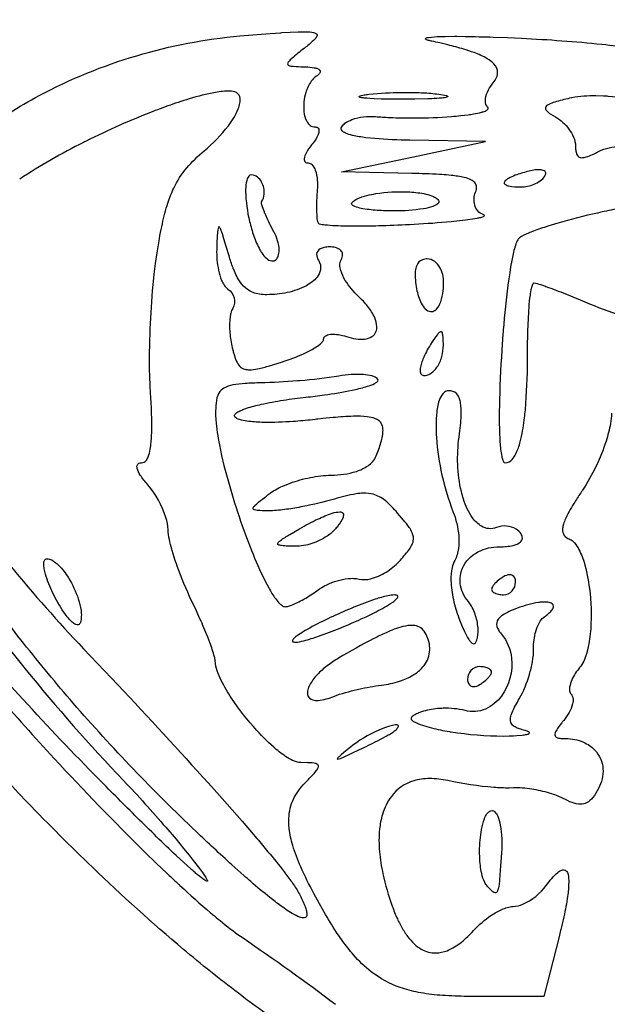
# Model space of a CAD drawing. Header units: millimetres. Extents: x 24.5 to 115.3, y 14.1 to 105.4.
# Tile 3 of 15: x 40.5 to 54.4, y 27.6 to 50.8. Entities that reach past the tile are written whole.
import ezdxf

# ---------------------------------------------------------------- set-up
doc = ezdxf.new("R2010")
doc.units = ezdxf.units.MM
doc.layers.add('Default', color=2, linetype='Continuous')

msp = doc.modelspace()

# ---------------------------------------------------------------- linework, layer by layer
at = {"layer": 'Default'}
for p, q in [((48.76044, 49.00203), (48.76044, 49.00203)), ((51.50705, 47.88931), (49.72651, 47.92007)), ((49.81372, 47.53292), (51.50705, 47.88931)), ((48.12039, 47.17653), (49.81372, 47.53292)), ((49.77336, 47.14035), (48.12039, 47.17653)), ((52.9019, 47.07784), (52.9019, 47.07784)), ((48.37502, 46.46509), (48.37502, 46.46509)), ((51.45235, 46.17055), (51.45235, 46.17055)), ((46.5304, 45.76361), (46.5304, 45.76361)), ((50.51928, 44.58082), (50.51928, 44.58082)), ((47.69706, 43.24113), (47.69706, 43.24113)), ((50.51496, 43.09915), (50.51496, 43.09915)), ((47.13261, 38.77861), (47.13261, 38.77861)), ((47.55027, 37.32845), (47.55027, 37.32845)), ((52.21261, 37.52526), (52.21261, 37.52526)), ((41.3853, 37.15583), (41.3853, 37.15583)), ((51.10216, 37.06306), (51.10216, 37.06306)), ((48.58346, 36.65574), (48.58346, 36.65574)), ((51.64817, 35.4086), (51.64817, 35.4086)), ((49.05742, 35.09894), (49.05742, 35.09894)), ((49.36687, 34.01905), (49.36687, 34.01905)), ((52.43054, 34.03305), (52.43054, 34.03305)), ((51.55409, 30.35898), (51.55409, 30.35898)), ((53.23574, 29.17327), (52.87522, 27.77194)), ((52.87522, 27.77194), (51.15351, 27.77385))]:
    msp.add_line(p, q, dxfattribs=at)
for points in [[(44.69796, 31.65249, -0.02413863), (41.80865, 34.67424, -0.011379), (40.64122, 36.08394, -0.0113364), (39.60528, 37.4521, -0.02046046), (37.82654, 40.13261, -0.07437234), (33.48883, 50.4818, -0.03563873), (32.50035, 56.01843, -0.03362746), (32.28621, 61.63861)], [(39.6188, 48.08444, -0.03965897), (41.01012, 48.97405, -0.05080861), (43.30007, 49.91034, -0.05082587), (45.72995, 50.37521)], [(45.72995, 50.37521), (46.13289, 50.40942), (46.44383, 50.43436), (46.68934, 50.4522), (46.71466, 50.4539), (46.91342, 50.46579), (47.09559, 50.47332, -0.01960237), (47.19645, 50.47504), (47.28978, 50.47394, -0.04404594), (47.46177, 50.45564, -0.1532281), (47.53239, 50.42004, -0.2906706), (47.53585, 50.36428, -0.09348225), (47.4816, 50.28994, -0.0334617), (47.27372, 50.1097)], [(50.24664, 50.25227, -0.03818162), (50.16661, 50.27194), (50.1202, 50.28747, -0.07440261), (50.10045, 50.29718, -0.1657533), (50.08853, 50.30843, -0.4061018), (50.09907, 50.32497, -0.0512357), (50.16774, 50.34255, -0.02783544), (50.44054, 50.36248), (50.56017, 50.36546), (50.78442, 50.36714), (50.83355, 50.36702), (51.02371, 50.36528, -0.00414709), (51.68892, 50.34844), (52.02135, 50.33567), (52.35372, 50.32072)], [(52.35372, 50.32072, -0.01395586), (54.24479, 50.18044, -0.00825663), (54.95146, 50.0958, -0.03351088), (57.39222, 49.60619, -0.03414511), (59.73943, 48.77681)], [(47.27372, 50.1097, 0.01201132), (46.98879, 49.87923), (46.9127, 49.80994, 0.05104496), (46.88087, 49.77561, 0.06115743), (46.8563, 49.7392, 0.5284883), (46.88124, 49.68047, 0.05329357), (46.97805, 49.66106), (47.05191, 49.65576, 0.01113352), (47.27372, 49.64882)], [(51.66432, 49.24029, 0.04829717), (51.75143, 49.36865, 0.09683377), (51.79177, 49.50121, 0.2199322), (51.70374, 49.71981, 0.06569371), (51.54737, 49.8394, 0.04385812), (51.2361, 49.98229, 0.01837989), (50.99279, 50.06371, 0.01633478), (50.62152, 50.16528), (50.43442, 50.21014, 0.0025503), (50.24664, 50.25227)], [(47.27372, 49.64882, -0.03927706), (47.47923, 49.6288, -0.06254871), (47.55492, 49.60633, -0.1228808), (47.60726, 49.57037, -0.2347566), (47.61735, 49.52495, -0.1425537), (47.5805, 49.46938, -0.06588317), (47.52807, 49.42817)], [(33.39155, 49.36194, 0.03387487), (34.99508, 44.81561, 0.02398098), (36.58189, 41.56677), (36.66372, 41.41829, 0.01694297), (38.03543, 39.12812, 0.02417542), (40.36629, 35.87341), (40.67915, 35.4826, 0.0204965), (42.99244, 32.85194)], [(47.52807, 49.42817, 0.08302338), (47.40667, 49.30978, 0.08632571), (47.27888, 49.04399, 0.09649241), (47.23499, 48.59753, 0.09381945), (47.29895, 48.36744, 0.1108788), (47.3782, 48.27163, 0.1589516), (47.49643, 48.23305)], [(51.55654, 48.70097, -0.1894664), (51.50333, 48.84018, -0.1127378), (51.54916, 49.05413, -0.07354036), (51.66432, 49.24029)], [(45.4905, 49.07972, 0.04398808), (45.15346, 49.04562, 0.02969812), (44.53856, 48.89489), (44.47231, 48.87479, 0.01122636), (44.21309, 48.79101, 0.00944282), (43.73272, 48.6176, 0.02459462), (42.09878, 47.89411, 0.01551172), (42.04885, 47.86898, 0.02995628), (40.5485, 47.00557)], [(44.88541, 47.66861, 0.05625731), (45.45637, 48.25912, 0.06657085), (45.69119, 48.66033, 0.04273843), (45.7297, 48.7952, 0.07054849), (45.73359, 48.90477, 0.2343974), (45.64867, 49.04309, 0.1323405), (45.4905, 49.07972)], [(49.5315, 48.88495), (49.433, 48.88531, -0.00539928), (49.0875, 48.89052), (49.06487, 48.89113, 0.0655117), (49.05415, 48.89143), (48.88874, 48.89758), (48.78665, 48.90319), (48.71151, 48.90877, -0.02964979), (48.62818, 48.91749, -0.03511577), (48.55455, 48.93095, -0.0885635), (48.53798, 48.9368, -0.1678015), (48.52719, 48.9457, -0.3200778), (48.53716, 48.95813, -0.05907877), (48.64764, 48.98595, -0.00308982), (48.76044, 49.00203)], [(48.76044, 49.00203), (48.8659, 49.01382), (48.96495, 49.02287, -0.02121121), (49.70995, 49.04788, -0.01266227), (50.08263, 49.03554, -0.02495593), (50.45377, 48.99915)], [(50.45377, 48.99915), (50.53864, 48.98417), (50.58641, 48.97205, -0.00334765), (50.60687, 48.96411, -0.1769409), (50.61985, 48.9531, -0.3195305), (50.60777, 48.93943, -0.05771256), (50.47504, 48.91431, -0.01919228), (50.2396, 48.89758), (50.15112, 48.89388), (49.84136, 48.88657, -0.00873878), (49.5315, 48.88495)], [(53.54034, 48.92029, -0.08001199), (53.52909, 48.91782, 0.01392383), (53.1766, 48.83069, 0.02377936), (53.02702, 48.77839, 0.06014672), (52.96698, 48.74689, 0.1063436), (52.92362, 48.70581, 0.3435491), (52.94081, 48.61753, 0.0661912), (53.04146, 48.5353), (53.09669, 48.50087), (53.15302, 48.46842)], [(59.26294, 47.67127, 0.02360218), (58.58837, 47.97156, 0.02289887), (57.36452, 48.38401, 0.02870883), (55.47592, 48.81987), (55.23595, 48.85854, 0.02135175), (54.3905, 48.95293, 0.01080251), (54.28403, 48.95869), (54.09755, 48.96404, 0.02233531), (53.81778, 48.95704, 0.03588418), (53.54034, 48.92029)], [(48.9177, 48.47874, 0.0096947), (49.24997, 48.45747, 0.0126205), (49.83291, 48.44571, 0.01718612), (50.70852, 48.48033, 0.01552973), (50.92902, 48.50079), (51.09496, 48.52097, 0.01760456), (51.21988, 48.54006, 0.03038341), (51.40768, 48.57984, 0.04583776), (51.43238, 48.58685, 0.05815024), (51.51758, 48.61875, 0.0793941), (51.56049, 48.64875, 0.463814), (51.55654, 48.70097)], [(48.12494, 48.24041, -0.0985079), (48.19943, 48.31924, -0.06530486), (48.36497, 48.40733, -0.1063125), (48.9177, 48.47874)], [(53.15302, 48.46842, -0.1042323), (53.46889, 48.18257, -0.06264703), (53.57604, 47.99577, -0.09465928), (53.62372, 47.78577)], [(47.49643, 48.23305, -0.2146447), (47.56807, 48.20663, -0.1754734), (47.58741, 48.15211, -0.1059158), (47.56862, 48.05621, -0.08095694), (47.41483, 47.80972)], [(49.72651, 47.92007, -0.01553503), (48.90148, 47.95887), (48.69104, 47.98102, -0.02705529), (48.37389, 48.03636, -0.04815273), (48.21041, 48.09078, -0.1000067), (48.1316, 48.145, -0.3676983), (48.12494, 48.24041)], [(47.41483, 47.80972, 0.05377811), (47.28385, 47.61543, 0.09082722), (47.24259, 47.48671, 0.2043803), (47.26151, 47.4128, 0.2178275), (47.33311, 47.38638)], [(53.62372, 47.78577, 0.03949087), (53.62891, 47.68403, 0.05387798), (53.65006, 47.59421, 0.3354932), (53.77224, 47.51014, 0.07754206), (53.87643, 47.52722, 0.04662713), (54.16447, 47.65592)], [(54.16447, 47.65592, -0.0645942), (54.41479, 47.74516, -0.04661852), (54.90574, 47.80192, -0.03893283), (55.7681, 47.75376, -0.04267604), (57.04063, 47.48477, -0.02005737), (57.35491, 47.37802, -0.0438843), (57.80992, 47.16697, -0.05912349), (58.01753, 47.0152, -0.0648481), (58.10093, 46.91407, -0.1361261), (58.13927, 46.78864)], [(43.77904, 45.26972), (43.83468, 45.6028), (43.84799, 45.67566, -0.01479239), (43.90471, 45.95712, -0.02640563), (44.03431, 46.44358, -0.03303487), (44.17344, 46.79557, -0.0655398), (44.48008, 47.27234, -0.04115383), (44.88541, 47.66861)], [(47.33311, 47.38638, -0.1876493), (47.42017, 47.34956, -0.1165187), (47.50192, 47.21508, -0.06594522), (47.54871, 46.98556, -0.04161796), (47.54743, 46.75138)], [(45.99834, 47.10416, 0.2169084), (45.93859, 47.07733, 0.1143555), (45.88824, 46.97396, 0.05151998), (45.8633, 46.76398, 0.03163939), (45.86284, 46.71782, 0.05479327), (45.95647, 46.01057, 0.02246548), (46.05638, 45.6674, 0.03799092), (46.20051, 45.34027)], [(46.23825, 46.46916, 0.1296555), (46.30014, 46.65356, 0.1452714), (46.23813, 46.93845, 0.1080851), (46.14075, 47.05387, 0.1695141), (45.99834, 47.10416)], [(51.27088, 46.69906, 0.1105726), (51.29524, 46.82827, 0.1722013), (51.25134, 46.92876, 0.07788191), (51.17361, 46.98544, 0.05936927), (51.00582, 47.04386, 0.03199241), (50.70013, 47.0929), (50.64238, 47.09872, 0.00756676), (50.42545, 47.11548, 0.01172092), (49.77336, 47.14035)], [(52.49522, 47.18604, 0.02256133), (52.2049, 47.09577, 0.03400881), (52.0458, 47.02348, 0.06640334), (51.97161, 46.9696, 0.1076673), (51.94927, 46.93768, 0.3721091), (51.96791, 46.88106, 0.09149222), (52.05564, 46.84556, 0.05407754), (52.33706, 46.82194)], [(52.33706, 46.82194, 0.09663751), (52.6479, 46.88717, 0.05622466), (52.7888, 46.96399, 0.09801222), (52.9019, 47.07784)], [(52.9019, 47.07784, 0.193769), (52.92174, 47.15652, 0.2222897), (52.88308, 47.20164, 0.09624175), (52.7868, 47.22441, 0.05455141), (52.63954, 47.21605, 0.02356832), (52.49522, 47.18604)], [(47.54743, 46.75138, 0.01903172), (47.52932, 46.36259), (47.5293, 46.33813), (47.53072, 46.24668, 0.00828229), (47.53892, 46.10963, 0.07974529), (47.56682, 45.97527)], [(48.37502, 46.46509, -0.08474909), (48.4843, 46.53984, -0.04954747), (48.7157, 46.622, -0.014387), (48.92587, 46.6651, -0.04756637), (49.67511, 46.70647, -0.03201216), (50.05302, 46.66536, -0.04767585), (50.23898, 46.61493, -0.06109004), (50.32693, 46.57296, -0.1095373), (50.39846, 46.50687)], [(51.45235, 46.17055, -0.2433436), (51.25349, 46.3977, -0.1612634), (51.27088, 46.69906)], [(46.5304, 45.76361), (46.44247, 45.93357, -0.01893369), (46.37984, 46.06287), (46.33512, 46.16103, -0.0185934), (46.30325, 46.23558), (46.28066, 46.29218), (46.25043, 46.37853), (46.23872, 46.42307, -0.1385425), (46.23825, 46.46916)], [(49.36, 46.2575, -0.01742746), (49.10491, 46.2625, -0.02049637), (48.72069, 46.29433), (48.62181, 46.31002, -0.02834362), (48.47241, 46.34624), (48.43208, 46.36129, -0.08302443), (48.37349, 46.39673, -0.5021993), (48.37502, 46.46509)], [(50.39846, 46.50687, -0.388781), (50.38498, 46.42726, -0.09445293), (50.26894, 46.36355, -0.04624065), (50.04601, 46.30797, -0.04139649), (49.36, 46.2575)], [(57.10481, 45.72036, 0.01003579), (56.41945, 46.09279, 0.01537132), (56.15295, 46.21849, 0.02445362), (55.91181, 46.31052, 0.06394555), (55.4698, 46.39682, 0.03833228), (55.13322, 46.38968, 0.02372595), (54.88314, 46.35752), (54.7898, 46.3419, 0.01214351), (54.62708, 46.3116, 0.01008215), (54.56618, 46.29951, 0.0087202), (54.14148, 46.20893)], [(49.7154, 45.94065, 0.00998405), (50.59121, 45.99998), (50.70098, 46.00998), (50.89299, 46.02951), (51.03725, 46.04645), (51.14574, 46.06102), (51.30899, 46.08795, 0.01582378), (51.39362, 46.10685), (51.41776, 46.11368, 0.05301595), (51.45734, 46.12852, 0.03356826), (51.47176, 46.13725, 0.6292559), (51.47284, 46.16021, 0.08855134), (51.45235, 46.17055)], [(54.14148, 46.20893, 0.01699711), (53.20561, 45.96939), (52.97424, 45.89877, 0.01747506), (52.63092, 45.78065), (52.54631, 45.74759), (52.51474, 45.7346, 0.05463571), (52.30272, 45.62563)], [(45.4728, 45.19916), (45.40726, 45.42455), (45.35312, 45.60479), (45.31693, 45.71749), (45.28729, 45.79967, 0.06191576), (45.26848, 45.84285, 0.04951472), (45.24962, 45.87347, 0.5740103), (45.22654, 45.8761, 0.09075442), (45.20852, 45.81301), (45.20186, 45.7562), (45.19473, 45.65652), (45.18784, 45.50673, 0.01554907), (45.18642, 45.46922, 0.0162295), (45.18251, 45.35693)], [(47.56682, 45.97527, 0.1490776), (47.59619, 45.95708, 0.04228154), (47.72686, 45.93241, 0.02250827), (48.2237, 45.90698), (48.24706, 45.90662), (48.33889, 45.90561), (48.68318, 45.90662), (48.74778, 45.90751, 0.00768779), (48.98977, 45.91248, 0.00775137), (49.7154, 45.94065)], [(46.20051, 45.34027, 0.02589019), (46.24368, 45.26949, 0.05923218), (46.35015, 45.14344, 0.1515022), (46.4768, 45.07959, 0.2274729), (46.57877, 45.11498, 0.1138759), (46.626, 45.18853, 0.08966929), (46.65129, 45.33635, 0.07315042), (46.61667, 45.5573, 0.05438358), (46.5304, 45.76361)], [(52.30272, 45.62563, 0.1119896), (52.25312, 45.55634, 0.03217233), (52.19633, 45.4014, 0.02359184), (52.12416, 45.09082), (52.09757, 44.94387, 0.01836565), (51.95365, 43.79564, 0.00351461), (51.91616, 43.36298), (51.88868, 42.98385, 0.01197103), (51.83227, 41.65403, 0.01550398), (51.8381, 40.9855, 0.01897806), (51.86169, 40.64919, 0.03114768), (51.88807, 40.48003, 0.03962696), (51.9123, 40.39565, 0.07698418), (51.93288, 40.35518, 0.2506852), (51.97075, 40.33018)], [(43.62691, 41.95361), (43.61522, 42.16107), (43.60845, 42.35574), (43.605, 42.53837, -0.01194041), (43.61116, 43.22315, -0.01147249), (43.66512, 44.24886), (43.67554, 44.3769), (43.69601, 44.60068), (43.71342, 44.76831), (43.74337, 45.01941), (43.77904, 45.26972)], [(45.18251, 45.35693, 0.05931336), (45.22531, 44.86406, 0.05383649), (45.29829, 44.6243, 0.04643616), (45.3567, 44.51201, 0.1016744), (45.44388, 44.4202)], [(46.36457, 44.28626, -0.03736342), (46.18736, 44.29856, -0.1183026), (45.90137, 44.41293, -0.07958605), (45.74182, 44.57607, -0.06213334), (45.58197, 44.87665, -0.02261051), (45.56633, 44.91629, -0.02701028), (45.4728, 45.19916)], [(47.83817, 45.41083, 0.06112601), (47.71132, 45.39842, 0.0671082), (47.61692, 45.36347, 0.2547545), (47.53274, 45.2401, 0.1553963), (47.57544, 45.09705)], [(48.10703, 45.10699, 0.1610868), (48.14446, 45.23544, 0.1719728), (48.10479, 45.32493, 0.1364421), (47.97984, 45.39388, 0.06583796), (47.83817, 45.41083)], [(47.57544, 45.09705, -0.1907863), (47.62321, 44.86958, -0.122209), (47.54221, 44.69952, -0.1005462), (47.29158, 44.49832, -0.07406594), (46.84072, 44.3369, -0.04980608), (46.36457, 44.28626)], [(48.51996, 44.2435, -0.06866968), (48.20693, 44.62424, -0.06178728), (48.10127, 44.85408, -0.0632887), (48.07864, 44.98111, -0.1506787), (48.10703, 45.10699)], [(50.13508, 45.1286, 0.09771819), (50.0222, 45.10967, 0.2084462), (49.88825, 44.97487, 0.07397017), (49.85503, 44.83981, 0.04578581), (49.85541, 44.632, 0.01853024), (49.88513, 44.42634)], [(50.51928, 44.58082, 0.1309702), (50.43167, 44.92803, 0.1049575), (50.31021, 45.068, 0.1601075), (50.13508, 45.1286)], [(49.88513, 44.42634, 0.03108056), (49.92932, 44.24698, 0.0342159), (49.99438, 44.08438, 0.08452011), (50.0899, 43.95017, 0.1682632), (50.21263, 43.88837, 0.173393), (50.3162, 43.91814, 0.1317496), (50.42668, 44.05927, 0.07076671), (50.50037, 44.31517, 0.03790965), (50.51928, 44.58082)], [(52.49483, 42.89391), (52.49512, 42.99896, -0.00608851), (52.50171, 43.39285, -0.01064227), (52.53143, 43.98365, -0.01948595), (52.56136, 44.27916), (52.56652, 44.31625), (52.57146, 44.34873), (52.58128, 44.40535), (52.60076, 44.48972), (52.6154, 44.53135), (52.62637, 44.55127, -0.2414508), (52.64501, 44.56416)], [(52.64501, 44.56416, -0.05637423), (52.80029, 44.52432), (52.86674, 44.5021, -0.02267505), (52.92879, 44.48041, -0.00678984), (53.38913, 44.30508, -0.00867521), (53.84445, 44.11702)], [(45.44388, 44.4202, -0.412489), (45.55842, 43.96418)], [(48.23775, 43.3017, 0.04680206), (48.45549, 43.24944, 0.0650558), (48.66286, 43.24237, 0.1153556), (48.83442, 43.29903, 0.157184), (48.92926, 43.41336, 0.1053504), (48.95008, 43.53549, 0.09627296), (48.9009, 43.74201, 0.06569152), (48.73561, 44.01189, 0.03632142), (48.51996, 44.2435)], [(53.84445, 44.11702, 0.01927115), (54.70934, 43.79119, 0.00966766), (55.15047, 43.65269, 0.02407076), (55.59928, 43.5415)], [(45.55842, 43.96418, 0.08260514), (45.51509, 43.85378, 0.03872264), (45.49613, 43.75238, 0.05119793), (45.49131, 43.39212, 0.03582289), (45.549, 43.0365)], [(47.69706, 43.24113, -0.2412451), (47.73327, 43.31297, -0.1329167), (47.85646, 43.35476, -0.05694309), (48.04968, 43.34682), (48.14453, 43.32781), (48.19141, 43.31556, -0.01210407), (48.23775, 43.3017)], [(50.51496, 43.09915, 0.02833711), (50.51357, 43.18116, 0.03129748), (50.50401, 43.3261, 0.0849845), (50.48284, 43.4018, 0.5039327), (50.4321, 43.40789, 0.06718466), (50.37497, 43.35098, 0.02309258), (50.23705, 43.15305)], [(46.70446, 42.69827, 0.03133135), (47.23783, 42.90182, 0.03405314), (47.49313, 43.03673, 0.03546299), (47.61269, 43.1213), (47.64035, 43.14621), (47.65974, 43.16648, 0.1710575), (47.69706, 43.24113)], [(50.23705, 43.15305), (50.2101, 43.1106, 0.04059888), (50.03319, 42.77131, 0.02319178), (49.98909, 42.64109, 0.04954129), (49.96936, 42.5211, 0.1368834), (49.98743, 42.42527, 0.2324273), (50.04567, 42.38472, 0.1318777), (50.14638, 42.40088, 0.04846953), (50.23705, 42.44749)], [(50.23705, 42.44749, 0.1060142), (50.3648, 42.57917, 0.07911102), (50.47666, 42.8285, 0.06841648), (50.51496, 43.09915)], [(45.549, 43.0365, 0.03434669), (45.56088, 42.98988, 0.01252568), (45.58553, 42.89904, 0.03520905), (45.64413, 42.72966, 0.09615405), (45.72843, 42.59765, 0.1351681), (45.84194, 42.53197, 0.05747034), (45.95273, 42.51907, 0.04676966), (46.14516, 42.54237, 0.02239856), (46.42661, 42.61391), (46.70446, 42.69827)], [(51.97075, 40.33018, 0.2123646), (52.13423, 40.4109, 0.07708869), (52.22303, 40.54483, 0.05061954), (52.32355, 40.8256, 0.02934482), (52.41756, 41.33711, 0.01002975), (52.45628, 41.72507, 0.01737089), (52.49483, 42.89391)], [(48.97652, 42.29107, 0.1084059), (48.93224, 42.33318, 0.07279386), (48.82887, 42.37595, 0.04782809), (48.63696, 42.40689, 0.06195334), (48.0567, 42.37081)], [(46.21539, 42.21095, 0.00884431), (45.84986, 42.19768, 0.03000617), (45.56298, 42.16302, 0.08623939), (45.35366, 42.08861, 0.1252547), (45.23607, 41.97186, 0.105257), (45.16788, 41.73741, 0.0287521), (45.15705, 41.4935)], [(48.0567, 42.37081, -0.02235031), (47.13866, 42.26079), (47.08101, 42.25607, -0.01465244), (46.21539, 42.21095)], [(47.27976, 41.87328, 0.00619787), (47.7156, 41.92687, 0.01831535), (48.3664, 42.03864, 0.01671088), (48.69044, 42.11897, 0.02864207), (48.85168, 42.1748), (48.89221, 42.19309, 0.03205246), (48.9506, 42.22808, 0.1069802), (48.97568, 42.25454, 0.2940612), (48.97652, 42.29107)], [(43.417, 40.33083, 0.2286742), (43.52074, 40.38284, 0.07880814), (43.57138, 40.47025, 0.05812557), (43.6202, 40.65089, 0.02615158), (43.65237, 40.97575, 0.01701726), (43.65264, 41.46503, 0.01316238), (43.62691, 41.95361)], [(50.64148, 42.02416, 0.1582813), (50.54133, 41.99164, 0.136444), (50.43282, 41.83984, 0.05339853), (50.38337, 41.67648, 0.02644739), (50.35792, 41.51919, 0.04342296), (50.3507, 40.92365, 0.074238), (50.74094, 39.18708)], [(50.88405, 40.93596), (50.90231, 41.081), (50.90951, 41.14529), (50.9157, 41.20595, 0.04263087), (50.92852, 41.66527, 0.0382689), (50.90953, 41.79025, 0.1432388), (50.82282, 41.96139, 0.1967162), (50.64148, 42.02416)], [(43.64642, 22.53686, -0.01519847), (41.17431, 24.44594), (40.91113, 24.66387), (40.65359, 24.88016, -0.02932041), (36.81431, 28.52645, -0.0114968), (35.49165, 30.00797, -0.01966965), (33.34347, 32.73903), (33.15309, 33.0034, -0.01285641), (31.74072, 35.09571, -0.01764227), (29.82271, 38.35978, -0.01488897), (28.12135, 41.74194)], [(45.60749, 41.41587, -0.3530306), (45.61717, 41.47832, -0.09937262), (45.70576, 41.54145, -0.01162382), (45.79817, 41.58256, -0.01328633), (45.88725, 41.61449, -0.0271382), (46.2297, 41.70692, -0.01855131), (46.75239, 41.80468, -0.01459313), (47.27976, 41.87328)], [(45.15705, 41.4935, 0.02564629), (45.16262, 41.34061, 0.03033969), (45.24511, 40.7548), (45.29832, 40.50153), (45.35426, 40.26548, 0.02855566), (45.9002, 38.53003), (45.98281, 38.31643), (46.00138, 38.26979, 0.02257626), (46.31668, 37.55931), (46.40821, 37.38548, 0.03075285), (46.56466, 37.13401, 0.03192681), (46.66104, 37.01843, 0.07053947), (46.71984, 36.96968, 0.1348206), (46.79188, 36.94416)], [(54.47039, 41.4991, -0.03363283), (54.44693, 41.25497, -0.0305316), (54.342, 40.84004, -0.06730787), (53.78783, 39.68602)], [(42.41474, 32.88031), (42.29955, 32.99789, -0.00980947), (40.51807, 34.88029), (40.35553, 35.06117, -0.00513017), (40.04391, 35.41444, -0.01575144), (38.92411, 36.78045), (38.72451, 37.04477, -0.02326919), (37.34285, 39.10774, -0.01270126), (36.11743, 41.26727)], [(47.43849, 41.34372, -0.01203031), (46.97956, 41.3016, -0.02303939), (46.28715, 41.28181, -0.02492039), (45.93857, 41.3045, -0.02490871), (45.76469, 41.33539), (45.72174, 41.34766), (45.69006, 41.35899, -0.05046833), (45.64467, 41.38139, -0.1091338), (45.60749, 41.41587)], [(48.93686, 40.49502), (48.99557, 40.65421, 0.01158185), (49.0459, 40.8098, 0.02900251), (49.08209, 40.95895, 0.04508836), (49.09541, 41.10129, 0.1026442), (49.07054, 41.22712, 0.2083246), (48.90486, 41.3716, 0.06453486), (48.72437, 41.41287, 0.03347291), (48.402, 41.42441, 0.01773087), (47.91948, 41.3937), (47.67888, 41.37001), (47.55863, 41.35711, 0.02272459), (47.49852, 41.35046), (47.43849, 41.34372)], [(51.76503, 38.80835, -0.2354382), (51.41232, 38.83615, -0.10284), (51.20364, 39.03215, -0.07974854), (50.98787, 39.47548, -0.01169048), (50.93773, 39.65302, -0.04739537), (50.85248, 40.29208, -0.04351499), (50.88405, 40.93596)], [(43.56109, 39.81472, -0.04496434), (43.38322, 40.04325, -0.08133332), (43.31201, 40.19738, -0.04519838), (43.30671, 40.24813, -0.2582299), (43.34337, 40.31414, -0.1311929), (43.417, 40.33083)], [(47.87852, 40.03963, 0.07673497), (48.46771, 40.12778, 0.0691265), (48.74193, 40.26073, 0.05658336), (48.85678, 40.36343, 0.0839958), (48.93686, 40.49502)], [(46.44367, 39.6163, -0.05945629), (46.77521, 39.7993), (46.90722, 39.8512, -0.03879102), (47.38535, 39.98419, -0.0430348), (47.87852, 40.03963)], [(44.03774, 38.75639, 0.06811066), (43.98595, 39.04671, 0.1029362), (43.56109, 39.81472)], [(53.78783, 39.68602, 0.02131882), (53.74446, 39.62166, 0.00418776), (53.58601, 39.37605, 0.03983948), (53.3742, 38.97825, 0.04931407), (53.33409, 38.85927, 0.05584435), (53.31879, 38.76346, 0.1716506), (53.3551, 38.62258, 0.1476896), (53.47397, 38.53875)], [(46.44553, 39.20194, -0.03384487), (46.41888, 39.20195, -0.01692359), (46.20026, 39.20489, -0.04170745), (46.1342, 39.20958, -0.07394776), (46.07325, 39.22105, -0.1176502), (46.04972, 39.23249, -0.3867629), (46.04094, 39.27169, -0.08584712), (46.08096, 39.32522, -0.03507545), (46.25867, 39.47525, -0.01065403), (46.44367, 39.6163)], [(47.95426, 39.47699, -0.0212569), (47.20714, 39.29996, -0.01339643), (46.82822, 39.23597, -0.03239093), (46.44553, 39.20194)], [(49.43634, 39.14895, 0.0439756), (49.1426, 39.44359, 0.1046298), (48.86533, 39.58963, 0.0707911), (48.63408, 39.61396, 0.04093538), (48.46109, 39.59731, 0.03164221), (47.95426, 39.47699)], [(47.13261, 38.77861, -0.02065012), (47.55593, 39.0032, -0.03529056), (47.90188, 39.14414, -0.08156586), (48.07989, 39.17452, -0.1916965), (48.14964, 39.14808, -0.1955789), (48.16459, 39.09478, -0.08930778), (48.13671, 39.00623, -0.03470069), (48.06425, 38.88815), (48.04375, 38.86012, -0.03152774), (47.97927, 38.77861)], [(50.74094, 39.18708, -0.07291229), (50.87475, 38.61198, -0.05029741), (50.86864, 38.31398, -0.09235481), (50.78233, 38.02877)], [(49.47432, 38.00987, 0.02215368), (49.69532, 38.26981, 0.03289392), (49.76736, 38.38127, 0.07412286), (49.80779, 38.48985, 0.1555536), (49.78168, 38.6843, 0.05735585), (49.70971, 38.81046, 0.0216514), (49.57739, 38.98325), (49.43634, 39.14895)], [(39.68335, 38.71049, 0.00478045), (39.82176, 38.53068), (40.08685, 38.19781), (40.32287, 37.90989, 0.01595988), (42.04773, 35.95638)], [(44.59261, 37.08527, -0.02650104), (44.25333, 37.90028, -0.00770103), (44.18253, 38.10975), (44.13417, 38.26849), (44.12564, 38.29848, -0.01672987), (44.06922, 38.52509, -0.04612353), (44.03774, 38.75639)], [(47.0275, 38.36528), (46.88963, 38.36839, -0.02093418), (46.74574, 38.37648), (46.70725, 38.38106, -0.07745834), (46.63529, 38.40097, -0.5240579), (46.62541, 38.44765, -0.05912372), (46.67973, 38.50115, -0.02208859), (46.90274, 38.64544), (47.13261, 38.77861)], [(47.97927, 38.77861, -0.07320648), (47.77872, 38.60365, -0.06378935), (47.41996, 38.43131, -0.08393013), (47.0275, 38.36528)], [(52.34183, 38.65673, 0.1116207), (52.22748, 38.76926, 0.2284397), (51.76503, 38.80835)], [(51.83613, 38.35527, 0.06178425), (52.15936, 38.38783, 0.1235968), (52.32986, 38.46851, 0.204027), (52.37294, 38.56031, 0.1442365), (52.34183, 38.65673)], [(53.47397, 38.53875, -0.09042017), (53.56221, 38.48375, -0.07975569), (53.68327, 38.32973, -0.052017), (53.82301, 37.9951, -0.04306962), (53.95034, 37.3752, -0.04879418), (53.97968, 36.42492, -0.03675973), (53.91207, 35.95002), (53.88086, 35.83346, -0.04198962), (53.81671, 35.66391, -0.07356087), (53.72079, 35.51015)], [(51.10216, 37.06306, -0.1504101), (50.91031, 37.49899, -0.1305354), (50.96589, 37.85089, -0.1679445), (51.32589, 38.23277, -0.1247934), (51.83613, 38.35527)], [(41.3853, 37.15583, -0.03652332), (41.19203, 37.59408, -0.04570325), (41.12529, 37.83311, -0.04334645), (41.1136, 37.96456, -0.1052584), (41.12868, 38.0344, -0.310762), (41.18877, 38.07305)], [(41.18877, 38.07305, -0.1095346), (41.30106, 38.04437, -0.0855092), (41.47023, 37.91739, -0.05595434), (41.69444, 37.62608, -0.05694552), (41.92731, 37.12567, -0.05239446), (41.99069, 36.85419, -0.0434829), (41.9982, 36.71413, -0.07161804), (41.9753, 36.57574)], [(48.53254, 37.5933, 0.1183943), (48.80041, 37.59953, 0.07980751), (49.16702, 37.75602, 0.06667885), (49.47432, 38.00987)], [(50.78233, 38.02877, 0.07151811), (50.72122, 37.86444, 0.05851833), (50.69349, 37.56143, 0.04868226), (50.75084, 37.11003, 0.03872305), (50.88105, 36.67394)], [(47.55027, 37.32845, -0.08512604), (48.01642, 37.55367, -0.04170747), (48.27195, 37.60584, -0.04191286), (48.40274, 37.61089, -0.01637997), (48.46807, 37.60566, -0.05999377), (48.53254, 37.5933)], [(51.93039, 37.64972, 0.02439183), (51.84448, 37.59069, 0.04717736), (51.72753, 37.48619, 0.06124024), (51.67775, 37.42442, 0.1400147), (51.64817, 37.35084)], [(52.21261, 37.52526, 0.1119585), (52.19231, 37.62372, 0.3082252), (52.0673, 37.69656, 0.1312488), (51.93039, 37.64972)], [(46.47775, 27.27015, -0.00795051), (46.11773, 27.52864), (45.94497, 27.65607, -0.00474987), (45.77585, 27.78284, -0.0135115), (44.47486, 28.82011), (44.40512, 28.87861, -0.01661409), (42.2583, 30.81123, -0.01001776), (40.72677, 32.34392, -0.0095672), (39.62244, 33.53658, -0.00778611), (38.82175, 34.45598, -0.01211109), (37.67361, 35.87933), (37.53536, 36.06148), (37.4155, 36.22171, -0.00602236), (37.00511, 36.78891, -0.01034879), (36.61083, 37.3675)], [(46.79188, 36.94416, 0.07838142), (46.89737, 36.96549, 0.05016831), (47.23619, 37.12482, 0.0319724), (47.55027, 37.32845)], [(51.64817, 37.35084, 0.2454405), (51.69539, 37.28213, 0.08608053), (51.80913, 37.23853, 0.05206673), (51.93039, 37.22638)], [(51.93039, 37.22638, 0.2109885), (52.13298, 37.3177, 0.1856663), (52.21261, 37.52526)], [(41.9753, 36.57574, -0.2469363), (41.92635, 36.51875, -0.166967), (41.8701, 36.52377, -0.09283282), (41.78508, 36.5792, -0.04860203), (41.66512, 36.70847, -0.04445683), (41.3853, 37.15583)], [(45.14748, 35.66912, 0.06269496), (45.13117, 35.76332, 0.02328245), (45.01931, 36.10265), (44.97108, 36.22765, 0.01339388), (44.78941, 36.65985), (44.74152, 36.76683), (44.70504, 36.84679), (44.64938, 36.96631), (44.59261, 37.08527)], [(49.37023, 37.22018, 0.04780838), (49.20728, 37.20001, 0.02873251), (48.91163, 37.11791, 0.02819372), (47.91641, 36.71576, 0.01602868), (47.43109, 36.4745), (47.37007, 36.44127), (47.26379, 36.38088, 0.02008763), (47.105, 36.28108, 0.03835837), (47.0192, 36.21579, 0.1065539), (46.96769, 36.15586, 0.5366723), (46.98699, 36.11543, 0.08047315), (47.03123, 36.10874)], [(48.58346, 36.65574), (48.69494, 36.70721, 0.01741476), (49.07941, 36.9021, 0.02196564), (49.27235, 37.0177), (49.32486, 37.05384, 0.03962583), (49.40667, 37.12084, 0.07901887), (49.43397, 37.15218, 0.101764), (49.44729, 37.1831, 0.3834992), (49.41531, 37.21523, 0.07048395), (49.39296, 37.21898, 0.08198644), (49.37023, 37.22018)], [(51.31869, 36.22304, 0.06684212), (51.32987, 36.44511, 0.06788785), (51.26069, 36.77056, 0.08336559), (51.10216, 37.06306)], [(52.25095, 36.90844), (52.15267, 36.86953, 0.03169164), (51.9798, 36.78749, 0.05341416), (51.85445, 36.70146, 0.1103281), (51.78327, 36.60883, 0.2190203), (51.78956, 36.43914, 0.07666469), (51.88215, 36.29673)], [(52.90025, 36.71715, 0.03485876), (52.94294, 36.74792), (52.9639, 36.76408, 0.03822957), (53.00446, 36.79815, 0.06496307), (53.07398, 36.8735, 0.1475608), (53.10512, 36.95252, 0.236746), (53.07683, 37.00953, 0.129999), (52.97553, 37.04689, 0.05336964), (52.78939, 37.04704, 0.01626193), (52.75471, 37.04301, 0.05642144), (52.25095, 36.90844)], [(38.44587, 36.80305, 0.0112038), (39.26989, 35.75958, 0.00282704), (39.6424, 35.31277), (39.9966, 34.8981, 0.00844703), (41.35947, 33.37345, 0.0120035), (43.49373, 31.16952), (43.76908, 30.90218), (44.01205, 30.67022, 0.00465842), (44.2263, 30.46905, 0.01727934), (44.27343, 30.42525, 0.01768569), (44.31916, 30.38292, 0.01220461), (45.04018, 29.74121, 0.00848011), (45.08628, 29.70218, 0.01015293), (45.26044, 29.55757), (45.32639, 29.50411, 0.01894011), (45.8018, 29.14818)], [(47.03123, 36.10874, 0.06234305), (47.23504, 36.14361, 0.02061738), (47.57975, 36.25071, 0.01554324), (48.08608, 36.44219), (48.11747, 36.45496, 0.00763244), (48.35145, 36.55316, 0.01126427), (48.58346, 36.65574)], [(50.88105, 36.67394, 0.01958157), (51.00992, 36.36116, 0.03525887), (51.11116, 36.17328, 0.04904408), (51.16454, 36.1057, 0.1631028), (51.22512, 36.07111, 0.2438249), (51.26872, 36.09222, 0.09673922), (51.30098, 36.1549, 0.05223191), (51.31869, 36.22304)], [(52.63753, 35.95638, -0.08169629), (52.69034, 36.36385, -0.05480789), (52.7684, 36.55645), (52.79496, 36.60148, -0.09865034), (52.90025, 36.71715)], [(50.1441, 36.21488, 0.06095042), (50.06412, 36.36513, 0.2312126), (49.804, 36.50279, 0.07426979), (49.56235, 36.47585, 0.04297549), (49.16533, 36.33175, 0.01636987), (48.88004, 36.19462, 0.01544975), (48.05025, 35.73319)], [(49.05742, 35.09894, 0.04977989), (49.48628, 35.19103, 0.0544609), (49.79539, 35.32989, 0.06329114), (49.99919, 35.48949, 0.1471432), (50.18431, 35.82966, 0.1405714), (50.1441, 36.21488)], [(51.88215, 36.29673, -0.1481396), (52.11866, 35.73, -0.1852762), (51.87915, 34.84191, -0.1321476), (51.50592, 34.53603, -0.1695801), (51.02465, 34.50138)], [(42.04773, 35.95638), (42.70694, 35.26209), (42.99416, 34.95716, -0.00568576), (45.11958, 32.64342), (45.18499, 32.57011), (45.24829, 32.49899), (45.30954, 32.43003), (45.78093, 31.89313), (46.13001, 31.48652, -0.00697286), (46.3883, 31.17834, -0.00916483), (46.76601, 30.70804, -0.00708272), (46.9465, 30.46615, -0.03087169), (47.11019, 30.21272)], [(52.30076, 34.77643, 0.05827622), (52.53848, 35.34661, 0.02435891), (52.61061, 35.64784, 0.04721056), (52.63753, 35.95638)], [(48.05025, 35.73319, 0.02797078), (47.78321, 35.5546, 0.02794622), (47.66127, 35.45417, 0.05715087), (47.44458, 35.22093, 0.02938851), (47.37137, 35.10475, 0.05001733), (47.32529, 34.98616, 0.1096983), (47.32053, 34.87485, 0.2973058), (47.44568, 34.75096, 0.07916199), (47.57189, 34.73998, 0.04949396), (47.75826, 34.77294, 0.02388897), (47.93727, 34.83411)], [(47.16294, 33.27527, -0.08054353), (47.06117, 33.29172, -0.04945463), (46.88189, 33.37251, -0.04111068), (46.58435, 33.5861, -0.03499871), (46.12532, 34.03191, -0.03926829), (45.53353, 34.78907, -0.03281326), (45.29118, 35.20741, -0.03104966), (45.19727, 35.43136, -0.06963158), (45.14748, 35.66912)], [(51.36594, 35.53305, 0.2107902), (51.16335, 35.44173, 0.1855955), (51.08372, 35.23417)], [(51.64817, 35.4086, 0.2456876), (51.60094, 35.47731, 0.08725247), (51.48721, 35.5209, 0.05193451), (51.36594, 35.53305)], [(53.72079, 35.51015, 0.0734874), (53.53647, 35.22292, 0.06511693), (53.48502, 35.05424, 0.07519288), (53.48406, 34.96392, 0.1585815), (53.52221, 34.88197)], [(51.08372, 35.23417, 0.1123009), (51.10402, 35.13571, 0.3080933), (51.22903, 35.06287, 0.1312488), (51.36594, 35.10972)], [(51.36594, 35.10972, 0.03351136), (51.45185, 35.16874, 0.04679026), (51.5688, 35.27324, 0.06226565), (51.61859, 35.33501, 0.1394091), (51.64817, 35.4086)], [(47.93727, 34.83411, -0.03506312), (48.49034, 34.99621), (48.52552, 35.00424, -0.02361945), (49.05742, 35.09894)], [(52.43054, 34.03305, -0.02494583), (52.30822, 34.06921, -0.04793877), (52.2015, 34.11483, -0.09375594), (52.12341, 34.17868, -0.2230564), (52.097, 34.34065, -0.06090056), (52.13375, 34.45567, -0.03141424), (52.30076, 34.77643)], [(53.52221, 34.88197, -0.1508269), (53.56105, 34.80378, -0.1061695), (53.55339, 34.65614, -0.06697824), (53.4716, 34.45158, -0.04700815), (53.34716, 34.26987)], [(51.02465, 34.50138, 0.06749924), (50.50925, 34.55257, 0.00417539), (50.37951, 34.54564, 0.06639028), (49.99817, 34.46841)], [(49.99817, 34.46841), (49.93961, 34.44501, 0.02740967), (49.82804, 34.39117, 0.05024184), (49.7825, 34.35856, 0.1646962), (49.75694, 34.31871, 0.2129858), (49.76614, 34.2831, 0.1026741), (49.81562, 34.24156, 0.04932797), (50.02261, 34.15648), (50.1295, 34.12334), (50.23705, 34.09251)], [(49.36687, 34.01905, 0.0450251), (49.43106, 34.08252, 0.05452577), (49.45314, 34.11422, 0.1732446), (49.45914, 34.14331, 0.2939339), (49.42441, 34.16328, 0.07098366), (49.35196, 34.15786, 0.04569278), (49.09337, 34.07741, 0.06969585), (48.38599, 33.68304)], [(50.23705, 34.09251, 0.0251079), (50.65505, 34.0055, 0.00855949), (50.69463, 33.99923, 0.03827611), (51.93039, 33.90059)], [(53.34716, 34.26987, 0.01764096), (53.3008, 34.21313), (53.25727, 34.15758, 0.03688984), (53.1806, 34.04717, 0.09098219), (53.13799, 33.94661, 0.3264793), (53.16975, 33.87318, 0.1063197), (53.27885, 33.84426, 0.03658841), (53.39161, 33.83972)], [(48.54372, 33.58015, 0.0047278), (48.9618, 33.78747), (49.16783, 33.89714, 0.01380208), (49.26937, 33.95485, 0.04868048), (49.36687, 34.01905)], [(51.93039, 33.90059), (52.06331, 33.90247), (52.16517, 33.90596), (52.2443, 33.91028), (52.37047, 33.92152, 0.00867471), (52.47265, 33.93839, 0.06142494), (52.52665, 33.95668, 0.2155937), (52.54368, 33.97551, 0.2495599), (52.52208, 34.00032), (52.50014, 34.0108, 0.04007792), (52.43054, 34.03305)], [(53.39161, 33.83972, -0.1045428), (53.80891, 33.75665, -0.101764), (54.07455, 33.57144, -0.1725568), (54.26965, 33.13248, -0.1435579), (54.16311, 32.66401)], [(48.38599, 33.68304), (48.33175, 33.63952), (48.17197, 33.5096), (48.11099, 33.45811), (48.06762, 33.41945), (48.05724, 33.40964), (48.03542, 33.38728, 0.08571509), (48.02229, 33.37005, 0.5991755), (48.0248, 33.35641, 0.08920825), (48.09337, 33.37443, 0.021257), (48.15074, 33.39788), (48.3479, 33.48746), (48.54372, 33.58015)], [(47.29388, 32.83178, 0.01457414), (47.44184, 32.98422, 0.04161142), (47.55395, 33.12389, 0.06342225), (47.57156, 33.15978, 0.3224406), (47.56165, 33.22674, 0.1194071), (47.5162, 33.25064, 0.054061), (47.34026, 33.27255, 0.09180688), (47.31805, 33.27334), (47.16294, 33.27527)], [(44.91251, 30.59416, -0.03881494), (44.94453, 30.54388, -0.05572358), (44.96104, 30.5113, -0.125429), (44.96547, 30.49687, -0.6712223), (44.95358, 30.48228, -0.08655155), (44.90384, 30.50593, -0.02427001), (44.73292, 30.6368, -0.02374701), (44.65606, 30.70221, -0.02773), (44.63758, 30.71826, -0.01695482), (44.56482, 30.78231), (44.49487, 30.84499), (44.22732, 31.09163, -0.00577306), (43.31246, 31.97733, -0.00211989), (42.41474, 32.88031)], [(42.99244, 32.85194, -0.01158105), (43.98656, 31.75202), (44.22682, 31.46957), (44.40432, 31.25559), (44.53566, 31.09353), (44.63284, 30.97092), (44.77567, 30.78471), (44.84515, 30.69015), (44.91251, 30.59416)], [(47.46718, 30.19751, -0.02134649), (47.15939, 30.82493, -0.03128258), (46.97241, 31.32556, -0.048485), (46.88801, 31.72295, -0.05068024), (46.88351, 32.02941, -0.1003561), (47.01578, 32.46783, -0.0706823), (47.29388, 32.83178)], [(50.61602, 32.8502, 0.05714498), (50.18958, 32.89997, 0.07044569), (49.81787, 32.84589, 0.1598947), (49.29152, 32.47908, 0.09145226), (49.08167, 32.05505, 0.04503235), (49.01312, 31.70825, 0.04516518), (49.01097, 31.17917, 0.03212273), (49.09404, 30.65672)], [(52.16324, 32.67764), (52.06564, 32.6754, -0.01669285), (51.70038, 32.69093, -0.03441825), (50.61602, 32.8502)], [(53.35083, 32.42361, 0.04622729), (53.0675, 32.53994), (53.01264, 32.55698, 0.0322062), (52.59262, 32.65017, 0.05160817), (52.16324, 32.67764)], [(54.16311, 32.66401, -0.04669853), (54.0288, 32.45345, -0.1079406), (53.8843, 32.32846, -0.114301), (53.74681, 32.29396, -0.0917231), (53.54117, 32.33533, -0.00235388), (53.49248, 32.3548), (53.42093, 32.38764, -0.02327628), (53.35083, 32.42361)], [(51.55409, 30.35898, -0.08950292), (51.48682, 30.45711, -0.06237031), (51.417, 30.66597, -0.04544961), (51.37015, 31.04759, -0.0117265), (51.36727, 31.19278, -0.04125252), (51.41142, 31.7002, -0.05023164), (51.47954, 31.95336, -0.03137708), (51.5071, 32.01546, -0.0688193), (51.5647, 32.10075, -0.20527), (51.65701, 32.14639)], [(51.65701, 32.14639, -0.1762202), (51.72278, 32.11932, -0.1056458), (51.79272, 32.01508, -0.05490672), (51.85332, 31.80672, -0.0622643), (51.88155, 31.15861)], [(47.11019, 30.21272, -0.02782103), (47.24023, 29.94365, -0.03081798), (47.27898, 29.83821, -0.05930123), (47.30179, 29.73706, -0.1352174), (47.29267, 29.65518, -0.2460852), (47.24366, 29.61998, -0.1174636), (47.13985, 29.63499, -0.05015634), (46.96073, 29.72257), (46.88151, 29.77162), (46.84377, 29.79638, -0.01473839), (46.55624, 30.00475), (46.43405, 30.10066, -0.01294136), (45.98709, 30.47383, -0.00641967), (45.8226, 30.61749), (45.53765, 30.87211, -0.00679507), (44.69796, 31.65249)], [(51.88155, 31.15861), (51.87392, 31.04502), (51.86021, 30.84281), (51.83507, 30.51997), (51.83191, 30.48776), (51.81576, 30.35876, -0.05924018), (51.79074, 30.25388, -0.1224204), (51.76572, 30.21455, -0.2537456), (51.73063, 30.20812, -0.09448285), (51.6803, 30.23782, -0.02828957), (51.64747, 30.26668, -0.02055421), (51.55409, 30.35898)], [(49.09404, 30.65672, 0.03093214), (49.30994, 29.90018, 0.01991586), (49.43183, 29.60093, 0.01829513), (49.49562, 29.47066, 0.02564777), (49.63655, 29.2352, 0.03175071), (49.67212, 29.18577, 0.05080663), (49.82903, 29.00879, 0.04889863), (49.99546, 28.88457, 0.1387364), (50.34199, 28.79463, 0.0866448), (50.60098, 28.84948, 0.07256233), (50.93939, 29.05193, 0.04444534), (51.22483, 29.32416)], [(52.93453, 30.38205), (52.99553, 30.46293, -0.01916658), (53.02942, 30.50548), (53.06397, 30.54684, -0.04653999), (53.20867, 30.69158, -0.05414551), (53.28015, 30.73804, -0.1205349), (53.35016, 30.75442, -0.1939875), (53.40264, 30.72989, -0.1322536), (53.44688, 30.63825, -0.05241418), (53.46339, 30.45233, -0.02882393), (53.43609, 30.12799, -0.01739821), (53.34875, 29.64789), (53.29455, 29.41001, -0.01105831), (53.26565, 29.29151), (53.23574, 29.17327)], [(52.15468, 29.88861, 0.09912507), (52.38576, 29.94326, 0.1277589), (52.93453, 30.38205)], [(51.15351, 27.77385, -0.02000771), (51.07906, 27.77415, -0.0159592), (50.49343, 27.79585, -0.02958141), (49.98218, 27.85839), (49.9267, 27.86881, -0.03259496), (49.49778, 27.98353, -0.08089849), (48.81879, 28.3517, -0.05023957), (48.402, 28.74995, -0.02057084), (48.26453, 28.91641, -0.02231153), (48.04271, 29.2221, -0.01912589), (47.74252, 29.70246), (47.60252, 29.94866), (47.46718, 30.19751)], [(51.22483, 29.32416, -0.05891713), (51.64396, 29.6818, -0.04452679), (51.8864, 29.81707, -0.03389082), (52.01704, 29.866, -0.07444467), (52.15468, 29.88861)], [(45.8018, 29.14818, -0.01265646), (47.97927, 27.58718)]]:
    msp.add_lwpolyline(points, format="xyb", dxfattribs=at)

doc.saveas('drawing.dxf')
